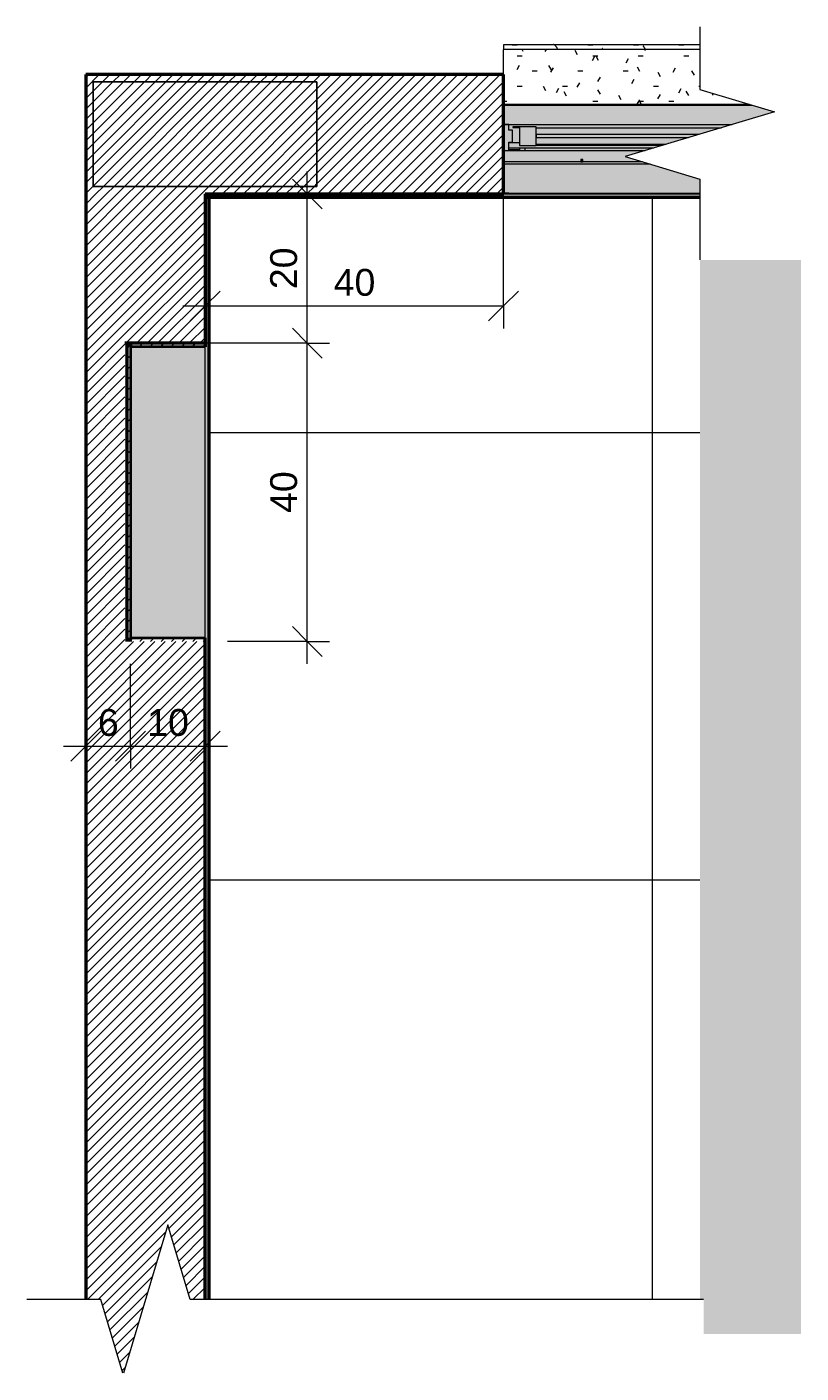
# Model space of a CAD drawing. Header units: metres. Extents: x 5.1 to 22.9, y -14.4 to 2.6.
# Tile 2 of 5: x 21.8 to 22.9, y -13 to -11.2. Entities that reach past the tile are written whole.
import ezdxf

# ---------------------------------------------------------------- set-up
doc = ezdxf.new("R2010")
doc.units = ezdxf.units.M
for name, color, linetype, lineweight in [('A-ANNO-DIMS', 7, 'Continuous', 9), ('A-ANNO-DIMS-20', 7, 'Continuous', 9), ('A-DETL-GENF', 7, 'Continuous', 5), ('A-FLOR-PATT', 7, 'Continuous', 50), ('A-GLAZ', 7, 'Continuous', 5), ('A-WALL', 7, 'Continuous', 5), ('A-WALL-PATT', 7, 'Continuous', 5), ('I-WALL', 7, 'Continuous', 5), ('Q-CASE', 7, 'Continuous', 5)]:
    doc.layers.add(name, color=color, linetype=linetype, lineweight=lineweight)
doc.layers.add('A-DETL', color=7, linetype='Continuous', lineweight=5, true_color=0x00a600)
doc.styles.add('Arial_3', font='arial.ttf', dxfattribs={"height": 0.036})
doc.dimstyles.new('Com_linha__ref__contínua__-_Cor_Vermelha_Arial_1_8mm_1', dxfattribs={"dimscale": 0.3048, "dimtxt": 0.036729, "dimasz": 0.131234, "dimexe": 0.098425, "dimexo": 0.098425, "dimgap": 0.009843, "dimtad": 1, "dimdec": 1, "dimlfac": 100, "dimrnd": 0.1, "dimdsep": 46, "dimtxsty": 'Arial_3', "dimblk1": 'OBLIQUE', "dimblk2": 'OBLIQUE', "dimsah": 1, "dimcen": 0.09, "dimdle": 0.098425, "dimazin": 0, "dimtfac": 1, "dimtdec": 4, "dimtix": 1, "dimtmove": 0, "dimatfit": 3, "dimfxl": 1, "dimtvp": 1, "dimtolj": 1, "dimtzin": 0, "dimarcsym": 2})
pattern_1 = [(45, (27.05962, 0), (-0.007071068, 0.007071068), [])]
pattern_2 = [(45, (0, 0), (-0.007071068, 0.007071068), [])]

# ---------------------------------------------------------------- blocks, each defined once
blk = doc.blocks.new('NICHO - NICHO-V3-DET_NICHO')
at = {"layer": 'A-WALL', "true_color": 0x808080}
h = blk.add_hatch(dxfattribs=at)
h.set_pattern_fill('FP_5', color=8, style=0, pattern_type=2)
h.set_pattern_definition(pattern_2)
h.paths.add_polyline_path([(-5.0886, -11.995), (-5.0836, -11.995), (-5.0836, -11.595), (-5.0886, -11.595), (-5.0886, -11.99)])
h = blk.add_hatch(dxfattribs=at)
h.set_pattern_fill('FP_5', color=8, style=0, pattern_type=2)
h.set_pattern_definition(pattern_2)
h.paths.add_polyline_path([(-4.9836, -11.995), (-4.9836, -11.995), (-4.9836, -11.99), (-5.0836, -11.99), (-5.0836, -11.995), (-4.9849, -11.995)])
h.paths.add_polyline_path([(-5.0836, -11.6), (-4.9836, -11.6), (-4.9836, -11.595), (-5.0836, -11.595)])
at = {"layer": 'A-WALL', "lineweight": 50}
for p, q in [((-5.0886, -11.595), (-5.0886, -11.995)), ((-5.0836, -11.595), (-5.0886, -11.595)), ((-5.0836, -11.6), (-5.0836, -11.595)), ((-5.0836, -11.595), (-5.0836, -11.6)), ((-4.9836, -11.595), (-5.0836, -11.595)), ((-4.9836, -11.595), (-4.9836, -11.6)), ((-5.0836, -11.995), (-5.0836, -11.99)), ((-5.0836, -11.995), (-5.0836, -11.99)), ((-4.9836, -11.995), (-4.9836, -11.99))]:
    blk.add_line(p, q, dxfattribs=at)
blk = doc.blocks.new('JANELA MAXIM-AR_-DET_NICHO0')
at = {"layer": 'A-GLAZ', "true_color": 0xc0c0c0}
for points in [[(-0.399, -0.08), (-0.3931, -0.08), (-0.3928, -0.0791), (-0.399, -0.079), (-0.399, -0.022), (-0.3711, -0.022), (-0.3711, -0.0185), (-0.3786, -0.0185), (-0.3786, -0.0209), (-0.3928, -0.0209), (-0.3928, -0.0104), (-0.3877, -0.0104), (-0.3877, 0.0054), (-0.3928, 0.0054), (-0.3928, 0.0129), (-0.399, 0.013), (-0.399, 0.039), (-0.3928, 0.0391), (-0.3931, 0.04), (-0.4, 0.04), (-0.4, -0.08)], [(-0.3786, -0.015), (-0.3563, -0.015), (-0.3563, 0.01), (-0.3875, 0.01), (-0.3875, 0.0089), (-0.3786, 0.0089), (-0.3786, -0.0137)], [(-0.2965, -0.037), (-0.2935, -0.037), (-0.2935, -0.034), (-0.2965, -0.034)]]:
    blk.add_hatch(color=9, dxfattribs=at).paths.add_polyline_path(points)
at = {"layer": 'A-GLAZ', "true_color": 0xfffffc}
for points in [[(-0.3903, 0.013), (-0.0934, 0.013), (-0.0368, 0.03), (-0.0668, 0.039), (-0.399, 0.039), (-0.399, 0.013), (-0.3928, 0.013)], [(-0.3903, 0.0391), (-0.067, 0.0391), (-0.0701, 0.04), (-0.3931, 0.04), (-0.3928, 0.0391)], [(-0.0668, 0.039), (-0.067, 0.0391), (-0.1368, 0.039)], [(-0.3928, -0.011), (-0.3786, -0.011), (-0.3786, 0.0089), (-0.3875, 0.0089), (-0.3875, 0.01), (-0.3563, 0.01), (-0.3563, 0.0087), (-0.1078, 0.0087), (-0.0934, 0.013), (-0.3928, 0.0129), (-0.3928, 0.0054), (-0.3877, 0.0054), (-0.3877, -0.0104), (-0.3928, -0.0104)], [(-0.1984, -0.0185), (-0.1868, -0.015), (-0.3786, -0.015), (-0.3786, -0.011), (-0.3928, -0.011), (-0.3928, -0.0185), (-0.2368, -0.0185)], [(-0.2368, -0.015), (-0.1868, -0.015), (-0.1824, -0.0137), (-0.3563, -0.0137), (-0.3563, -0.015), (-0.2605, -0.015)], [(-0.2034, -0.04), (-0.2134, -0.037), (-0.399, -0.037), (-0.399, -0.04), (-0.2368, -0.04)], [(-0.1368, -0.08), (-0.1368, -0.0791), (-0.3928, -0.0791), (-0.3931, -0.08), (-0.2605, -0.08)]]:
    blk.add_hatch(color=7, dxfattribs=at).paths.add_polyline_path(points)
h = blk.add_hatch(color=7, dxfattribs=at)
h.paths.add_polyline_path([(-0.3563, -0.0137), (-0.1824, -0.0137), (-0.1518, -0.0045), (-0.3563, -0.0045), (-0.3563, -0.011)])
h.paths.add_polyline_path([(-0.2605, -0.0005), (-0.1384, -0.0005), (-0.1078, 0.0087), (-0.3563, 0.0087), (-0.3563, -0.0005)])
at = {"layer": 'A-GLAZ', "true_color": 0xbee8fe}
blk.add_hatch(color=254, dxfattribs=at).paths.add_polyline_path([(-0.2368, -0.0045), (-0.1518, -0.0045), (-0.1384, -0.0005), (-0.3563, -0.0005), (-0.3563, -0.0045), (-0.2605, -0.0045)])
at = {"layer": 'A-GLAZ', "true_color": 0xfffffc}
h = blk.add_hatch(color=7, dxfattribs=at)
h.paths.add_polyline_path([(-0.3928, -0.079), (-0.1368, -0.079), (-0.1368, -0.06), (-0.2034, -0.04), (-0.399, -0.04), (-0.399, -0.079), (-0.3931, -0.079)])
h.paths.add_polyline_path([(-0.399, -0.037), (-0.2965, -0.037), (-0.2965, -0.034), (-0.2935, -0.034), (-0.2935, -0.037), (-0.2134, -0.037), (-0.2368, -0.03), (-0.2101, -0.022), (-0.399, -0.022)])
h = blk.add_hatch(color=7, dxfattribs=at)
h.paths.add_polyline_path([(-0.2101, -0.022), (-0.1984, -0.0185), (-0.3711, -0.0185), (-0.3711, -0.022), (-0.2368, -0.022)])
h.paths.add_polyline_path([(-0.3928, -0.0209), (-0.3786, -0.0209), (-0.3786, -0.0185), (-0.3928, -0.0185), (-0.3928, -0.0188)])
at = {"layer": 'A-GLAZ', "lineweight": 15}
for p, q in [((-0.3931, 0.04), (-0.4, 0.04)), ((-0.399, 0.039), (-0.3928, 0.0391)), ((-0.399, 0.013), (-0.399, 0.039)), ((-0.3928, 0.0391), (-0.3931, 0.04)), ((-0.3928, 0.0129), (-0.399, 0.013)), ((-0.3928, 0.0054), (-0.3928, 0.0129)), ((-0.3877, 0.0054), (-0.3928, 0.0054)), ((-0.3877, -0.0104), (-0.3877, 0.0054)), ((-0.3563, 0.01), (-0.3875, 0.01)), ((-0.3875, 0.01), (-0.3875, 0.0089)), ((-0.3875, 0.0089), (-0.3786, 0.0089)), ((-0.3786, 0.0089), (-0.3786, -0.015)), ((-0.3563, -0.015), (-0.3563, 0.01)), ((-0.3928, -0.0209), (-0.3928, -0.0104)), ((-0.3928, -0.0104), (-0.3877, -0.0104)), ((-0.3786, -0.015), (-0.3563, -0.015)), ((-0.3563, -0.0005), (-0.3563, -0.0045)), ((-0.1384, -0.0005), (-0.3563, -0.0005)), ((-0.3563, -0.0045), (-0.1518, -0.0045)), ((-0.399, -0.079), (-0.399, -0.022)), ((-0.399, -0.022), (-0.3711, -0.022)), ((-0.3786, -0.0209), (-0.3928, -0.0209)), ((-0.3711, -0.0185), (-0.3786, -0.0185)), ((-0.3786, -0.0185), (-0.3786, -0.0209)), ((-0.3711, -0.022), (-0.3711, -0.0185)), ((-0.2965, -0.034), (-0.2965, -0.037)), ((-0.2935, -0.034), (-0.2965, -0.034)), ((-0.2935, -0.037), (-0.2935, -0.034)), ((-0.2965, -0.037), (-0.2935, -0.037)), ((-0.4, -0.08), (-0.3931, -0.08)), ((-0.3928, -0.0791), (-0.399, -0.079)), ((-0.3931, -0.08), (-0.3928, -0.0791))]:
    blk.add_line(p, q, dxfattribs=at)
at = {"layer": 'A-GLAZ'}
for p, q in [((-0.399, 0.039), (-0.0668, 0.039)), ((-0.3928, 0.0391), (-0.067, 0.0391)), ((-0.399, 0.013), (-0.0934, 0.013)), ((-0.3563, 0.0087), (-0.1078, 0.0087)), ((-0.3928, -0.011), (-0.3786, -0.011)), ((-0.1824, -0.0137), (-0.3563, -0.0137)), ((-0.1868, -0.015), (-0.3563, -0.015)), ((-0.3786, -0.0185), (-0.3928, -0.0185)), ((-0.1984, -0.0185), (-0.3711, -0.0185)), ((-0.3711, -0.022), (-0.2101, -0.022)), ((-0.2965, -0.037), (-0.399, -0.037)), ((-0.2034, -0.04), (-0.399, -0.04)), ((-0.2134, -0.037), (-0.2935, -0.037)), ((-0.399, -0.079), (-0.1368, -0.079)), ((-0.3931, -0.08), (-0.1368, -0.08)), ((-0.3928, -0.0791), (-0.1368, -0.0791))]:
    blk.add_line(p, q, dxfattribs=at)
blk = doc.blocks.new('FP_4-DET_NICHO')
at = {"layer": 'Q-CASE'}
blk.add_line((-4.3204, -11.195), (-4.5836, -11.195), dxfattribs=at)
at = {"layer": 'Q-CASE', "color": 253, "true_color": 0xa7a7a7}
for p, q in [((-4.572, -11.195), (-4.5653, -11.195)), ((-4.5172, -11.195), (-4.5173, -11.195)), ((-4.517, -11.1949), (-4.5172, -11.195)), ((-4.5169, -11.1949), (-4.517, -11.1949)), ((-4.5168, -11.1949), (-4.5169, -11.1949)), ((-4.5167, -11.1948), (-4.5168, -11.1949)), ((-4.5165, -11.1948), (-4.5167, -11.1948)), ((-4.5164, -11.1948), (-4.5165, -11.1948)), ((-4.5144, -11.1957), (-4.5146, -11.1956)), ((-4.5143, -11.1958), (-4.5144, -11.1957)), ((-4.5142, -11.196), (-4.5143, -11.1958)), ((-4.514, -11.1961), (-4.5142, -11.196)), ((-4.5139, -11.1962), (-4.514, -11.1961)), ((-4.5137, -11.1964), (-4.5139, -11.1962)), ((-4.5136, -11.1966), (-4.5137, -11.1964)), ((-4.5135, -11.1967), (-4.5136, -11.1966)), ((-4.5133, -11.1969), (-4.5135, -11.1967)), ((-4.5132, -11.1971), (-4.5133, -11.1969)), ((-4.513, -11.1973), (-4.5132, -11.1971)), ((-4.5129, -11.1974), (-4.513, -11.1973)), ((-4.5128, -11.1976), (-4.5129, -11.1974)), ((-4.5126, -11.1978), (-4.5128, -11.1976)), ((-4.5125, -11.198), (-4.5126, -11.1978)), ((-4.5123, -11.1983), (-4.5125, -11.198)), ((-4.5122, -11.1985), (-4.5123, -11.1983)), ((-4.5121, -11.1987), (-4.5122, -11.1985)), ((-4.5119, -11.1989), (-4.5121, -11.1987)), ((-4.5118, -11.1991), (-4.5119, -11.1989)), ((-4.5116, -11.1994), (-4.5118, -11.1991)), ((-4.5115, -11.1996), (-4.5116, -11.1994)), ((-4.5114, -11.1998), (-4.5115, -11.1996)), ((-4.5112, -11.2001), (-4.5114, -11.1998)), ((-4.4704, -11.195), (-4.4637, -11.195)), ((-4.4518, -11.2013), (-4.4519, -11.2015)), ((-4.4517, -11.201), (-4.4518, -11.2013)), ((-4.4515, -11.2008), (-4.4517, -11.201)), ((-4.4514, -11.2006), (-4.4515, -11.2008)), ((-4.4513, -11.2003), (-4.4514, -11.2006)), ((-4.4511, -11.2001), (-4.4513, -11.2003)), ((-4.451, -11.1999), (-4.4511, -11.2001)), ((-4.4094, -11.195), (-4.4027, -11.195)), ((-4.396, -11.1969), (-4.3961, -11.1968)), ((-4.3958, -11.1971), (-4.396, -11.1969)), ((-4.3957, -11.1973), (-4.3958, -11.1971)), ((-4.3956, -11.1975), (-4.3957, -11.1973)), ((-4.3954, -11.1977), (-4.3956, -11.1975)), ((-4.3953, -11.1979), (-4.3954, -11.1977)), ((-4.3951, -11.1981), (-4.3953, -11.1979)), ((-4.395, -11.1983), (-4.3951, -11.1981)), ((-4.3949, -11.1985), (-4.395, -11.1983)), ((-4.3947, -11.1987), (-4.3949, -11.1985)), ((-4.3946, -11.1989), (-4.3947, -11.1987)), ((-4.3945, -11.1991), (-4.3946, -11.1989)), ((-4.3943, -11.1994), (-4.3945, -11.1991)), ((-4.3942, -11.1996), (-4.3943, -11.1994)), ((-4.3941, -11.1998), (-4.3942, -11.1996)), ((-4.3939, -11.2001), (-4.3941, -11.1998)), ((-4.3938, -11.2003), (-4.3939, -11.2001)), ((-4.3936, -11.2005), (-4.3938, -11.2003)), ((-4.3935, -11.2008), (-4.3936, -11.2005)), ((-4.3934, -11.201), (-4.3935, -11.2008)), ((-4.3932, -11.2013), (-4.3934, -11.201)), ((-4.3931, -11.2015), (-4.3932, -11.2013)), ((-4.3485, -11.195), (-4.3418, -11.195)), ((-4.3229, -11.2012), (-4.323, -11.201)), ((-4.3228, -11.2013), (-4.3229, -11.2012)), ((-4.3227, -11.2015), (-4.3228, -11.2013))]:
    blk.add_line(p, q, dxfattribs=at)
blk = doc.blocks.new('Componentes de gabinete 1 - Componentes de gabinete 1-2086930-DET_NICHO')
at = {"layer": 'Q-CASE', "true_color": 0xa7a7a7}
h = blk.add_hatch(dxfattribs=at)
h.set_pattern_fill('FP_17', color=253, style=0, pattern_type=2)
h.set_pattern_definition([(0, (0, -0.10023), (0.08128, 0.02031), [0.00671, -0.05425, 0.00671, -0.05425, -0.32512]), (0, (0, -0.10023), (0.08128, 0.02031), [-0.12192, 0.00671, -0.11521, 0.00671, -0.05425, -0.14224]), (0, (0, -0.10023), (0.08128, 0.02031), [-0.3048, 0.00671, -0.03393, 0.00671, -0.09489]), (120.015, (0.03048, -0.09008), (-0.058238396, 0.06018932), [0.0067, -0.05423, 0.0067, -0.3792]), (120.015, (0.03048, -0.09008), (-0.058238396, 0.06018932), [-0.06763, -0.05423, 0.0067, -0.11516, -0.20311]), (120.015, (0.03048, -0.09008), (-0.058238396, 0.06018932), [-0.24373, 0.0067, -0.05423, 0.0067, -0.13547]), (120.015, (0.03048, -0.09008), (-0.058238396, 0.06018932), [-0.31136, -0.03392, 0.0067, -0.09485]), (239.985, (0.04064, -0.04946), (-0.02303844, -0.080501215), [0.0067, -0.05423, 0.0067, -0.3792]), (239.985, (0.04064, -0.04946), (-0.02303844, -0.080501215), [-0.06763, -0.05423, 0.0067, -0.11516, -0.20311]), (239.985, (0.04064, -0.04946), (-0.02303844, -0.080501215), [-0.24373, 0.0067, -0.05423, 0.0067, -0.13547]), (239.985, (0.04064, -0.04946), (-0.02303844, -0.080501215), [-0.31136, -0.03392, 0.0067, -0.09485])])
h.paths.add_polyline_path([(-4.2537, -11.275), (-4.3204, -11.255), (-4.3204, -11.2015), (-4.5836, -11.2015), (-4.5836, -11.275), (-4.3204, -11.275)])
at = {"layer": 'Q-CASE'}
for p, q in [((-4.5836, -11.195), (-4.5836, -11.2015)), ((-4.5836, -11.235), (-4.5836, -11.2015)), ((-4.3204, -11.2015), (-4.5836, -11.2015)), ((-4.2537, -11.275), (-4.5767, -11.275))]:
    blk.add_line(p, q, dxfattribs=at)
blk.add_blockref('FP_4-DET_NICHO', (0, 0), dxfattribs=at)
blk = doc.blocks.new('Linha de interrupção - Linha de interrupção-2477348-DET_NICHO')
at = {"layer": 'A-DETL-GENF'}
for p, q in [((-0.06, 0), (-0.03, 0.1)), ((-0.03, 0.1), (0.03, -0.1)), ((-0.1439, 0), (-0.06, 0)), ((0.03, -0.1), (0.06, 0)), ((0.06, 0), (0.1684, 0))]:
    blk.add_line(p, q, dxfattribs=at)
blk = doc.blocks.new('Linha de interrupção - Linha de interrupção-2480674-DET_NICHO')
at = {"layer": 'A-DETL-GENF'}
for p, q in [((0.03, 0.1), (-0.0295, -0.0985)), ((0.06, 0), (0.03, 0.1)), ((-0.06, 0), (-0.159, 0)), ((-0.0305, -0.0985), (-0.06, 0)), ((0.7484, 0), (0.06, 0))]:
    blk.add_line(p, q, dxfattribs=at)
blk = doc.blocks.new('DIMBLOCK22-DET_NICHO')
at = {"layer": 'A-ANNO-DIMS-20', "color": 242, "true_color": 0xbd2b2e, "transparency": 16777216}
for p, q in [((22.476, -11.5452), (22.476, -11.3268)), ((22.076, -11.5452), (22.076, -11.4455)), ((22.076, -11.5452), (22.096, -11.5252)), ((22.476, -11.5452), (22.496, -11.5252)), ((22.046, -11.5452), (22.476, -11.5452)), ((22.076, -11.5452), (22.056, -11.5652)), ((22.076, -11.5452), (22.076, -11.5752)), ((22.476, -11.5452), (22.456, -11.5652)), ((22.476, -11.5452), (22.476, -11.5752))]:
    blk.add_line(p, q, dxfattribs=at)
at = {"layer": 'A-ANNO-DIMS-20', "color": 0, "transparency": 16777216, "insert": (22.2483, -11.4955), "char_height": 0.036, "width": 0.066452, "attachment_point": 1, "line_spacing_factor": 0.941778, "style": 'Arial_3'}
blk.add_mtext('40', dxfattribs=at)
blk = doc.blocks.new('_Oblique')
at = {"color": 0, "linetype": 'ByBlock', "lineweight": -2}
blk.add_line((-0.5, -0.5), (0.5, 0.5), dxfattribs=at)
blk = doc.blocks.new('DIMBLOCK23-DET_NICHO')
at = {"layer": 'A-ANNO-DIMS-20', "color": 242, "true_color": 0xbd2b2e, "transparency": 16777216}
for p, q in [((22.2129, -11.595), (22.1929, -11.575)), ((22.2129, -11.595), (22.0275, -11.595)), ((22.2129, -12.025), (22.2129, -11.595)), ((22.2129, -11.595), (22.2329, -11.615)), ((22.2129, -11.595), (22.2429, -11.595)), ((22.2129, -11.995), (22.1929, -11.975)), ((22.2129, -11.995), (22.106, -11.995)), ((22.2129, -11.995), (22.2329, -12.015)), ((22.2129, -11.995), (22.2429, -11.995))]:
    blk.add_line(p, q, dxfattribs=at)
at = {"layer": 'A-ANNO-DIMS-20', "color": 0, "transparency": 16777216, "insert": (22.1632, -11.8227), "char_height": 0.036, "width": 0.066452, "attachment_point": 1, "rotation": 90, "line_spacing_factor": 0.941778, "style": 'Arial_3'}
blk.add_mtext('40', dxfattribs=at)
blk = doc.blocks.new('DIMBLOCK24-DET_NICHO')
at = {"layer": 'A-ANNO-DIMS-20', "color": 242, "true_color": 0xbd2b2e, "transparency": 16777216}
for p, q in [((22.2129, -11.595), (22.2129, -11.365)), ((22.2129, -11.395), (22.1929, -11.375)), ((22.2129, -11.395), (22.1026, -11.395)), ((22.2129, -11.395), (22.2329, -11.415)), ((22.2129, -11.395), (22.2429, -11.395)), ((22.2129, -11.595), (22.1929, -11.575)), ((22.2129, -11.595), (22.0275, -11.595)), ((22.2129, -11.595), (22.2329, -11.615)), ((22.2129, -11.595), (22.2429, -11.595))]:
    blk.add_line(p, q, dxfattribs=at)
at = {"layer": 'A-ANNO-DIMS-20', "color": 0, "transparency": 16777216, "insert": (22.1632, -11.5227), "char_height": 0.036, "width": 0.066452, "attachment_point": 1, "rotation": 90, "line_spacing_factor": 0.941778, "style": 'Arial_3'}
blk.add_mtext('20', dxfattribs=at)
blk = doc.blocks.new('DIMBLOCK25-DET_NICHO')
at = {"layer": 'A-ANNO-DIMS-20', "color": 242, "true_color": 0xbd2b2e, "transparency": 16777216}
for p, q in [((21.976, -12.1352), (21.976, -12.025)), ((21.916, -12.1352), (21.916, -12.1052)), ((21.916, -12.1352), (21.936, -12.1152)), ((21.976, -12.1352), (21.996, -12.1152)), ((21.886, -12.1352), (21.976, -12.1352)), ((21.916, -12.1352), (21.896, -12.1552)), ((21.916, -12.1352), (21.916, -12.1369)), ((21.976, -12.1352), (21.956, -12.1552)), ((21.976, -12.1352), (21.976, -12.1652))]:
    blk.add_line(p, q, dxfattribs=at)
at = {"layer": 'A-ANNO-DIMS-20', "color": 0, "transparency": 16777216, "insert": (21.9322, -12.0855), "char_height": 0.036, "width": 0.033226, "attachment_point": 1, "line_spacing_factor": 0.941778, "style": 'Arial_3'}
blk.add_mtext('6', dxfattribs=at)
blk = doc.blocks.new('DIMBLOCK26-DET_NICHO')
at = {"layer": 'A-ANNO-DIMS-20', "color": 242, "true_color": 0xbd2b2e, "transparency": 16777216}
for p, q in [((21.976, -12.1352), (21.976, -12.025)), ((22.076, -12.1352), (22.076, -12.025)), ((21.976, -12.1352), (21.996, -12.1152)), ((22.076, -12.1352), (22.096, -12.1152)), ((21.976, -12.1352), (21.956, -12.1552)), ((21.976, -12.1352), (22.106, -12.1352)), ((21.976, -12.1352), (21.976, -12.1652)), ((22.076, -12.1352), (22.056, -12.1552)), ((22.076, -12.1352), (22.076, -12.1652))]:
    blk.add_line(p, q, dxfattribs=at)
at = {"layer": 'A-ANNO-DIMS-20', "color": 0, "transparency": 16777216, "insert": (21.9983, -12.0855), "char_height": 0.036, "width": 0.066452, "attachment_point": 1, "line_spacing_factor": 0.941778, "style": 'Arial_3'}
blk.add_mtext('10', dxfattribs=at)

msp = doc.modelspace()

# ---------------------------------------------------------------- hatches: boundary and pattern name
at = {"layer": 'A-DETL-GENF', "true_color": 0x464646}
h = msp.add_hatch(dxfattribs=at)
h.set_pattern_fill('FP_5', color=49, style=0, pattern_type=2)
h.set_pattern_definition(pattern_1)
h.paths.add_polyline_path([(21.992, -11.3849), (22.2259, -11.3849), (22.2259, -11.2449), (21.9259, -11.2449), (21.9259, -11.3849), (21.9835, -11.3849)])
at = {"layer": 'A-DETL-GENF', "true_color": 0xffffff}
for points in [[(22.7445, -12.9234), (22.875, -12.9234), (22.875, -11.4834), (22.7393, -11.4834), (22.7393, -12.8771), (22.7445, -12.8771)], [(21.976, -11.99), (22.076, -11.99), (22.076, -11.6), (21.976, -11.6), (21.976, -11.6885)]]:
    msp.add_hatch(color=7, dxfattribs=at).paths.add_polyline_path(points)
at = {"layer": 'A-FLOR-PATT', "lineweight": 5, "true_color": 0x787878}
h = msp.add_hatch(dxfattribs=at)
h.set_pattern_fill('FP_16', color=8, style=0, pattern_type=2)
h.set_pattern_definition([(270, (22.6756, -12.915), (0.6, 4e-17), []), (0, (22.6756, -12.915), (0, 0.6), [])])
h.paths.add_polyline_path([(22.7445, -12.9756), (22.875, -12.9756), (22.875, -12.9234), (22.7445, -12.9234)])
h.paths.add_polyline_path([(22.081, -12.8771), (22.7393, -12.8771), (22.7393, -11.4), (22.081, -11.4), (22.081, -12.0734)])
at = {"layer": 'A-WALL-PATT', "true_color": 0x808080}
h = msp.add_hatch(dxfattribs=at)
h.set_pattern_fill('FP_5', color=8, style=0, pattern_type=2)
h.set_pattern_definition(pattern_1)
h.paths.add_polyline_path([(21.916, -11.395), (21.996, -11.395), (21.996, -11.3849), (21.9259, -11.3849), (21.9259, -11.2449), (21.996, -11.2449), (21.996, -11.235), (21.916, -11.235), (21.916, -11.3849)])
h = msp.add_hatch(dxfattribs=at)
h.set_pattern_fill('FP_5', color=8, style=0, pattern_type=2)
h.set_pattern_definition(pattern_1)
h.paths.add_polyline_path([(22.476, -11.395), (22.476, -11.235), (21.996, -11.235), (21.996, -11.2449), (22.2259, -11.2449), (22.2259, -11.3849), (21.996, -11.3849), (21.996, -11.395), (22.356, -11.395)])
h = msp.add_hatch(dxfattribs=at)
h.set_pattern_fill('FP_5', color=8, style=0, pattern_type=2)
h.set_pattern_definition(pattern_1)
h.paths.add_polyline_path([(21.966, -12.9756), (21.9665, -12.9756), (22.026, -12.7771), (22.056, -12.8771), (22.076, -12.8771), (22.076, -11.995), (21.9685, -11.995), (21.9685, -11.5947), (22.076, -11.5947), (22.076, -11.395), (21.916, -11.395), (21.916, -12.8771), (21.936, -12.8771), (21.9656, -12.9756)])
at = {"layer": 'I-WALL', "true_color": 0xc0c0c0}
for points in [[(22.081, -12.8771), (22.081, -11.395), (22.076, -11.395), (22.076, -12.8771)], [(22.356, -11.4), (22.7393, -11.4), (22.7393, -11.395), (22.081, -11.3951), (22.081, -11.4)]]:
    msp.add_hatch(color=9, dxfattribs=at).paths.add_polyline_path(points)
at = {"layer": 'I-WALL', "true_color": 0x808080}
h = msp.add_hatch(dxfattribs=at)
h.set_pattern_fill('FP_5', color=8, style=0, pattern_type=2)
h.set_pattern_definition(pattern_1)
h.paths.add_polyline_path([(21.9685, -11.595), (22.076, -11.595), (22.076, -11.5947), (21.9685, -11.5947)])
at = {"layer": 'I-WALL', "true_color": 0xf4f4f4}
msp.add_hatch(color=7, dxfattribs=at).paths.add_polyline_path([(21.9685, -11.995), (21.971, -11.995), (21.971, -11.595), (21.9685, -11.595), (21.9685, -11.6138)])

# ---------------------------------------------------------------- linework, layer by layer
at = {"layer": 'A-DETL', "color": 7, "lineweight": 50}
msp.add_line((21.916, -11.235), (21.916, -12.8771), dxfattribs=at)
at = {"layer": 'A-DETL', "color": 7, "lineweight": 25}
for p, q in [((21.9259, -11.2449), (21.9259, -11.3849)), ((22.2259, -11.2449), (21.9259, -11.2449)), ((22.2259, -11.3849), (22.2259, -11.2449)), ((21.9259, -11.3849), (22.2259, -11.3849))]:
    msp.add_line(p, q, dxfattribs=at)
at = {"layer": 'A-DETL', "color": 7, "lineweight": 40}
for p, q in [((21.976, -11.6), (21.976, -11.99)), ((22.076, -11.6), (21.976, -11.6)), ((21.976, -11.99), (22.076, -11.99))]:
    msp.add_line(p, q, dxfattribs=at)
at = {"layer": 'A-DETL', "color": 7}
msp.add_line((22.076, -11.99), (22.076, -11.6), dxfattribs=at)
at = {"layer": 'I-WALL', "lineweight": 50}
for p, q in [((22.476, -11.235), (21.916, -11.235)), ((22.476, -11.395), (22.476, -11.235)), ((22.076, -11.395), (22.076, -11.595)), ((22.076, -11.395), (22.476, -11.395)), ((22.7393, -11.4), (22.076, -11.4)), ((22.081, -11.395), (22.081, -12.8771)), ((22.076, -11.595), (21.9685, -11.595)), ((22.076, -12.8771), (22.076, -11.995))]:
    msp.add_line(p, q, dxfattribs=at)

# ---------------------------------------------------------------- block references
at = {"layer": 'A-DETL-GENF', "rotation": 269.9999999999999}
msp.add_blockref('Linha de interrupção - Linha de interrupção-2477348-DET_NICHO', (22.7393, -11.315), dxfattribs=at)
at = {"layer": 'A-DETL-GENF'}
msp.add_blockref('Linha de interrupção - Linha de interrupção-2480674-DET_NICHO', (21.996, -12.8771), dxfattribs=at)
at = {"layer": 'A-GLAZ'}
msp.add_blockref('JANELA MAXIM-AR_-DET_NICHO0', (22.876, -11.315), dxfattribs=at)
at = {"layer": 'A-WALL', "lineweight": 50}
msp.add_blockref('NICHO - NICHO-V3-DET_NICHO', (27.0596, 0), dxfattribs=at)
at = {"layer": 'Q-CASE'}
msp.add_blockref('Componentes de gabinete 1 - Componentes de gabinete 1-2086930-DET_NICHO', (27.0596, 0), dxfattribs=at)

# ---------------------------------------------------------------- dimensions: what is measured, and where the dimension line sits
at = {"layer": 'A-ANNO-DIMS', "color": 242, "true_color": 0xbd2b2e}
for base, p1, p2, override, picture, middle in [((22.476, -11.5452), (22.076, -11.4155), (22.476, -11.2968), {"dimpost": '<>', "dimfxl": 0.417244}, 'DIMBLOCK22-DET_NICHO', (22.276, -11.5238)), ((21.976, -12.1352), (21.916, -12.1069), (21.976, -11.995), {"dimpost": '<>', "dimfxl": 0.126938}, 'DIMBLOCK25-DET_NICHO', (21.946, -12.1138)), ((22.076, -12.1352), (21.976, -11.995), (22.076, -11.995), {"dimpost": '<>', "dimfxl": 0.1}, 'DIMBLOCK26-DET_NICHO', (22.026, -12.1138))]:
    dim = msp.add_linear_dim(base=base, p1=p1, p2=p2, dimstyle='Com_linha__ref__contínua__-_Cor_Vermelha_Arial_1_8mm_1', override=override, dxfattribs=at)
    dim.commit()
    dim.dimension.update_dxf_attribs({"geometry": picture, "text_midpoint": middle})
for base, p1, p2, override, picture, middle in [((22.2129, -11.395), (21.9975, -11.595), (22.0726, -11.395), {"dimpost": '<>', "dimfxl": 0.213636}, 'DIMBLOCK24-DET_NICHO', (22.1915, -11.495)), ((22.2129, -11.595), (22.076, -11.995), (21.9975, -11.595), {"dimpost": '<>', "dimfxl": 0.407637}, 'DIMBLOCK23-DET_NICHO', (22.1915, -11.795))]:
    dim = msp.add_linear_dim(base=base, p1=p1, p2=p2, angle=90, dimstyle='Com_linha__ref__contínua__-_Cor_Vermelha_Arial_1_8mm_1', override=override, dxfattribs=at)
    dim.commit()
    dim.dimension.update_dxf_attribs({"geometry": picture, "text_midpoint": middle})

doc.saveas('drawing.dxf')
